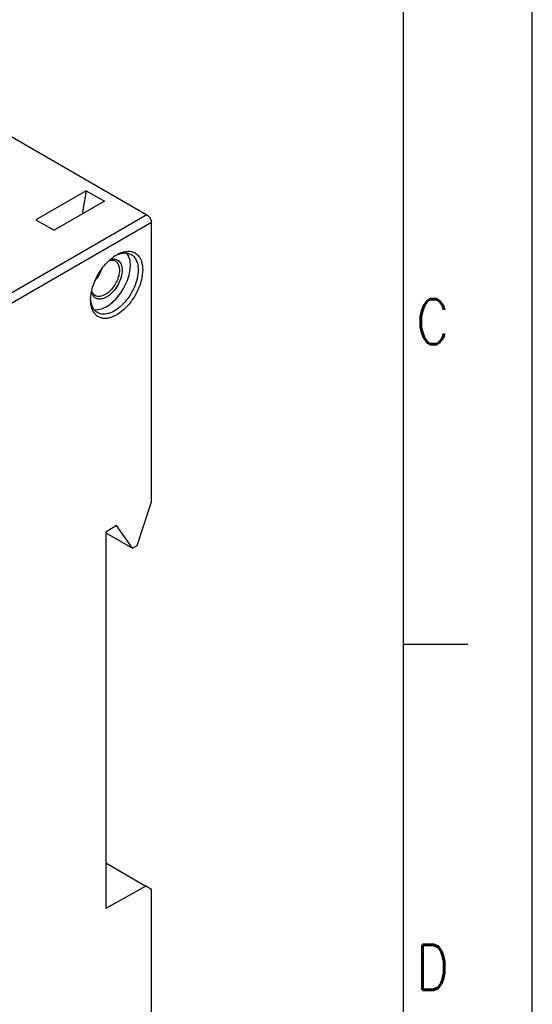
# Model space of a CAD drawing. Header units: millimetres. Extents: x 0 to 420, y 0 to 297.
# Tile 19 of 20: x 380 to 420, y 121 to 197. Entities that reach past the tile are written whole.
import ezdxf

# ---------------------------------------------------------------- set-up
doc = ezdxf.new("R2010")
doc.units = ezdxf.units.MM
doc.header["$LTSCALE"] = 23.1
doc.layers.get('0').update_dxf_attribs({"linetype": 'CONTINUOUS'})
doc.layers.add('02___PRT_ALL_AXES', color=7, linetype='CONTINUOUS')
doc.styles.get("Standard").update_dxf_attribs({"font": 'SIMPLEX.SHX', "width": 0.8})

msp = doc.modelspace()

# ---------------------------------------------------------------- linework, layer by layer
at = {"color": 7}
for p, q in [((420, 0), (420, 297)), ((410, 287), (410, 10)), ((366.091, 195.548), (390.133, 181.668)), ((385.43, 183.525), (381.541, 181.28)), ((385.43, 183.525), (385.128, 181.718)), ((385.43, 183.525), (386.844, 182.709)), ((386.844, 182.709), (382.955, 180.463)), ((390.133, 181.668), (378.112, 174.728)), ((390.486, 181.055), (378.465, 174.115)), ((381.541, 181.28), (382.955, 180.463)), ((390.486, 159.425), (390.486, 181.055)), ((389.379, 156.043), (390.486, 159.425)), ((387.792, 157.594), (386.951, 157.091)), ((386.951, 157.091), (386.951, 127.942)), ((389.025, 155.84), (387.792, 157.594)), ((386.951, 157.037), (389.025, 155.84)), ((389.025, 155.84), (389.379, 156.043)), ((415, 148.378), (410.016, 148.378)), ((386.951, 131.472), (390.062, 129.676)), ((390.062, 129.676), (386.951, 127.942)), ((390.486, 129.422), (390.062, 129.676)), ((390.486, 108.387), (390.486, 129.422))]:
    msp.add_line(p, q, dxfattribs=at)
for points, knots in [([(390.133, 181.668), (390.183, 181.639), (390.278, 181.559), (390.389, 181.407), (390.464, 181.236), (390.486, 181.113), (390.486, 181.055)], [0, 0, 0, 0, 0.237218, 0.499999, 0.762781, 1, 1, 1, 1]), ([(385.784, 175.075), (385.784, 175.405), (385.908, 176.102), (386.34, 177.081), (386.972, 177.944), (387.513, 178.4), (387.799, 178.565)], [0, 0, 0, 0, 0.237232, 0.500003, 0.762784, 1, 1, 1, 1]), ([(387.799, 178.565), (387.897, 178.621), (388.091, 178.718), (388.47, 178.84), (388.766, 178.853), (388.944, 178.814)], [0, 0, 0, 0, 0.282971, 0.543029, 1, 1, 1, 1]), ([(387.803, 178.557), (387.903, 178.603), (388.1, 178.677), (388.4, 178.724), (388.679, 178.701), (388.847, 178.635), (388.922, 178.592)], [0, 0, 0, 0, 0.283863, 0.541089, 0.776703, 1, 1, 1, 1]), ([(388.922, 178.592), (389.008, 178.542), (389.169, 178.407), (389.339, 178.128), (389.441, 177.784), (389.461, 177.533), (389.461, 177.402)], [0, 0, 0, 0, 0.217785, 0.450914, 0.710299, 1, 1, 1, 1]), ([(388.944, 178.814), (389.073, 178.786), (389.329, 178.674), (389.615, 178.349), (389.783, 177.907), (389.814, 177.577), (389.814, 177.402)], [0, 0, 0, 0, 0.222103, 0.450481, 0.706356, 1, 1, 1, 1]), ([(387.69, 178.091), (387.728, 178.069), (387.801, 178.013), (387.921, 177.861), (388.011, 177.6), (388.019, 177.236), (387.937, 176.834), (387.772, 176.426), (387.538, 176.045), (387.253, 175.72), (387.03, 175.549), (386.915, 175.483)], [0, 0, 0, 0, 0.042879, 0.087528, 0.186935, 0.304251, 0.437981, 0.58239, 0.729612, 0.871262, 1, 1, 1, 1]), ([(387.468, 178.234), (387.529, 178.241), (387.649, 178.242), (387.821, 178.195), (387.969, 178.1), (388.085, 177.962), (388.168, 177.787), (388.235, 177.499), (388.219, 177.079), (388.069, 176.559), (387.805, 176.052), (387.455, 175.615), (387.17, 175.385), (387.021, 175.299)], [0, 0, 0, 0, 0.048664, 0.094092, 0.138623, 0.184829, 0.23485, 0.289997, 0.41649, 0.561196, 0.714467, 0.864402, 1, 1, 1, 1]), ([(387.231, 178.143), (387.311, 178.161), (387.471, 178.176), (387.626, 178.128), (387.69, 178.091)], [0, 0, 0, 0, 0.52529, 1, 1, 1, 1]), ([(387.29, 178.195), (387.305, 178.2), (387.363, 178.217), (387.423, 178.229), (387.468, 178.234)], [0, 0, 0, 0, 0.258704, 1, 1, 1, 1]), ([(389.814, 177.402), (389.814, 177.134), (389.732, 176.57), (389.431, 175.75), (388.973, 174.977), (388.402, 174.325), (387.856, 173.919), (387.409, 173.72), (387.095, 173.64), (386.797, 173.629), (386.523, 173.687), (386.282, 173.815), (386.152, 173.941), (386.096, 174.011)], [0, 0, 0, 0, 0.132885, 0.27955, 0.430735, 0.576143, 0.706771, 0.764872, 0.817881, 0.866351, 0.911539, 0.955348, 1, 1, 1, 1]), ([(389.461, 177.402), (389.461, 177.179), (389.399, 176.712), (389.167, 176.026), (388.809, 175.365), (388.355, 174.783), (387.841, 174.328), (387.375, 174.074), (387.011, 173.977), (386.761, 173.959), (386.528, 173.993), (386.386, 174.051), (386.322, 174.088)], [0, 0, 0, 0, 0.128689, 0.270272, 0.417431, 0.561776, 0.695447, 0.812712, 0.864676, 0.912511, 0.957139, 1, 1, 1, 1]), ([(385.928, 175.479), (385.919, 175.496), (385.886, 175.567), (385.863, 175.642), (385.85, 175.701)], [0, 0, 0, 0, 0.239612, 1, 1, 1, 1]), ([(386.14, 175.406), (386.076, 175.443), (385.957, 175.553), (385.89, 175.698), (385.866, 175.777)], [0, 0, 0, 0, 0.474811, 1, 1, 1, 1]), ([(385.98, 175.392), (385.975, 175.399), (385.956, 175.427), (385.939, 175.456), (385.928, 175.479)], [0, 0, 0, 0, 0.245808, 1, 1, 1, 1]), ([(387.021, 175.299), (386.924, 175.243), (386.73, 175.156), (386.429, 175.118), (386.161, 175.196), (386.03, 175.321), (385.98, 175.392)], [0, 0, 0, 0, 0.293829, 0.547081, 0.773521, 1, 1, 1, 1]), ([(386.915, 175.483), (386.847, 175.444), (386.712, 175.379), (386.504, 175.329), (386.309, 175.334), (386.191, 175.377), (386.14, 175.406)], [0, 0, 0, 0, 0.289635, 0.549096, 0.782225, 1, 1, 1, 1]), ([(386.096, 174.011), (385.988, 174.146), (385.824, 174.495), (385.784, 174.872), (385.784, 175.075)], [0, 0, 0, 0, 0.460175, 1, 1, 1, 1]), ([(386.322, 174.088), (386.246, 174.132), (386.103, 174.248), (385.941, 174.483), (385.833, 174.773), (385.8, 174.986), (385.791, 175.098)], [0, 0, 0, 0, 0.222631, 0.457861, 0.715285, 1, 1, 1, 1])]:
    msp.add_open_spline(points, degree=3, knots=knots, dxfattribs=at)
at = {"layer": '02___PRT_ALL_AXES', "color": 7}
msp.add_arc((387.551, 177.951), 1.283, 23.41616, 24.68997, dxfattribs=at)
for points, knots in [([(388.717, 178.487), (388.708, 178.507), (388.67, 178.583), (388.625, 178.654), (388.587, 178.704)], [0, 0, 0, 0, 0.257523, 1, 1, 1, 1]), ([(388.86, 177.749), (388.86, 177.814), (388.85, 178.056), (388.799, 178.299), (388.728, 178.461)], [0, 0, 0, 0, 0.270409, 1, 1, 1, 1]), ([(386.057, 174.323), (386.204, 174.303), (386.532, 174.332), (387.014, 174.536), (387.492, 174.882), (387.938, 175.348), (388.322, 175.904), (388.619, 176.512), (388.81, 177.132), (388.86, 177.549), (388.86, 177.749)], [0, 0, 0, 0, 0.092253, 0.199473, 0.322144, 0.457012, 0.598633, 0.740518, 0.876179, 1, 1, 1, 1]), ([(386.127, 176.568), (386.252, 176.705), (386.47, 177.007), (386.622, 177.347), (386.678, 177.523)], [0, 0, 0, 0, 0.49999, 1, 1, 1, 1])]:
    msp.add_open_spline(points, degree=3, knots=knots, dxfattribs=at)

# ---------------------------------------------------------------- texts
at = {"color": 8, "char_height": 3.5, "width": 2.8, "attachment_point": 1, "line_spacing_factor": 0.9}
for s, insert in [('C', (411.016, 175.132)), ('D', (411.016, 125.132))]:
    msp.add_mtext(s, dxfattribs=dict(at, insert=insert))

doc.saveas('drawing.dxf')
